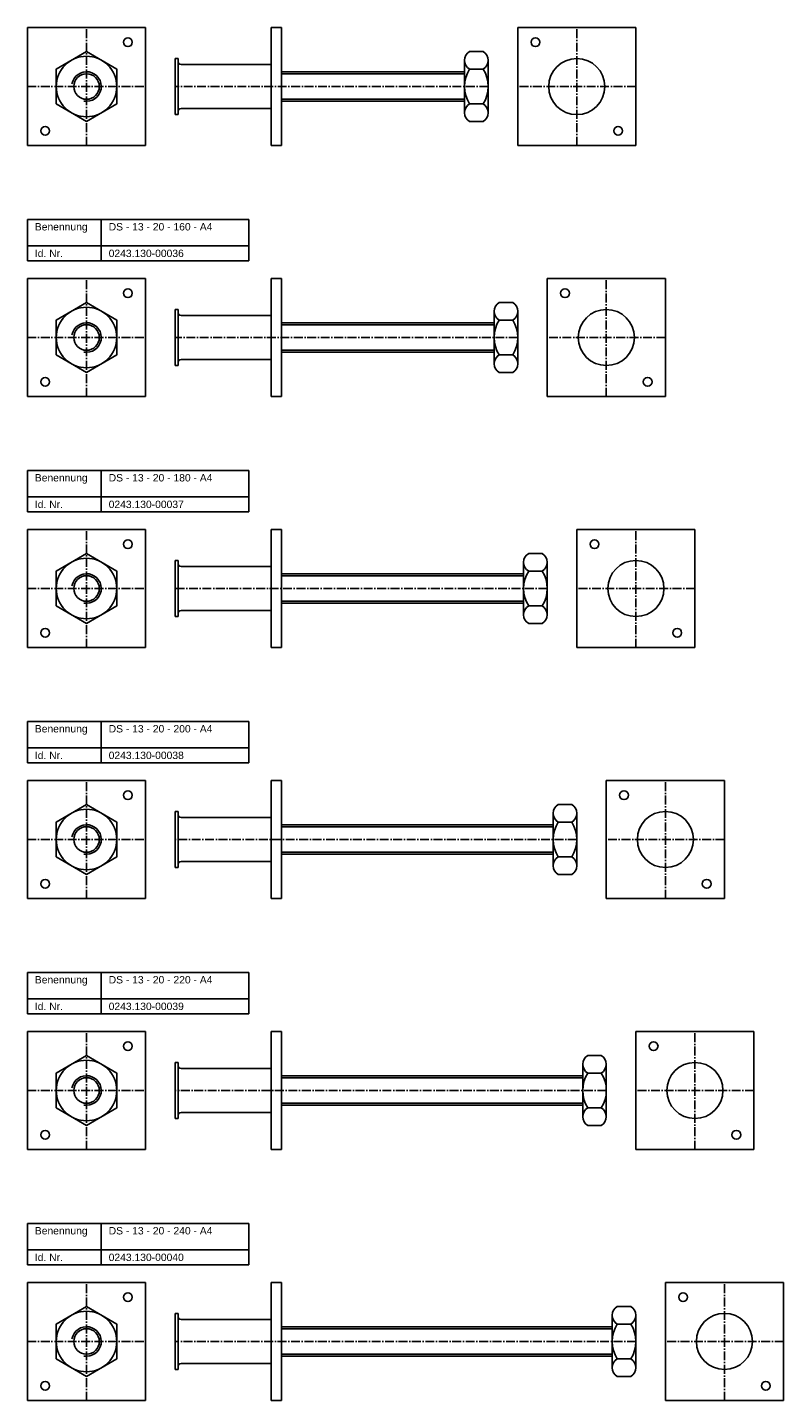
# Model space of a CAD drawing. Header units: millimetres. Extents: x 77 to 2545, y 1116 to 2936.
# Tile 5 of 8: x 1468 to 1980, y 1116 to 2046. Entities that reach past the tile are written whole.
import ezdxf

# ---------------------------------------------------------------- set-up
doc = ezdxf.new("R2010")
doc.units = ezdxf.units.MM
doc.header["$LTSCALE"] = 0.5
doc.linetypes.add('achse', pattern=[18, 12, -3, 0, -3])
doc.layers.add('HALFEN', color=2, linetype='CONTINUOUS')
doc.styles.add('ARIAL50', font='ARIAL.TTF', dxfattribs={"height": 5})

msp = doc.modelspace()

# ---------------------------------------------------------------- linework, layer by layer
at = {"layer": 'HALFEN'}
for p, q in [((1468.25, 2046.25), (1548.25, 2046.25)), ((1468.25, 1966.25), (1468.25, 2046.25)), ((1548.25, 2046.25), (1548.25, 1966.25)), ((1633.25, 2046.25), (1633.25, 1966.25)), ((1640.25, 2046.25), (1633.25, 2046.25)), ((1640.25, 1966.25), (1640.25, 2046.25)), ((1880.25, 2046.25), (1800.25, 2046.25)), ((1800.25, 2046.25), (1800.25, 1966.25)), ((1880.25, 1966.25), (1880.25, 2046.25)), ((1776.83, 2029.92), (1767.67, 2029.92)), ((1568.25, 2025.25), (1570.25, 2025.25)), ((1568.25, 2025.25), (1568.25, 1987.25)), ((1570.25, 2025.25), (1570.25, 1987.25)), ((1633.25, 2021.25), (1572.25, 2021.25)), ((1764.25, 2024), (1764.25, 1988.5)), ((1780.25, 2024), (1780.25, 1988.5)), ((1764.25, 2016.25), (1640.25, 2016.25)), ((1764.25, 2014.9), (1640.25, 2014.9)), ((1776.83, 2018.09), (1767.67, 2018.09)), ((1633.25, 1991.25), (1572.25, 1991.25)), ((1764.25, 1997.6), (1640.25, 1997.6)), ((1764.25, 1996.25), (1640.25, 1996.25)), ((1776.83, 1994.41), (1767.67, 1994.41)), ((1568.25, 1987.25), (1570.25, 1987.25)), ((1776.83, 1982.58), (1767.67, 1982.58)), ((1548.25, 1966.25), (1468.25, 1966.25)), ((1640.25, 1966.25), (1633.25, 1966.25)), ((1800.25, 1966.25), (1880.25, 1966.25)), ((1468.25, 1916.25), (1618.25, 1916.25)), ((1468.25, 1888.25), (1468.25, 1916.25)), ((1518.25, 1888.25), (1518.25, 1916.25)), ((1618.25, 1888.25), (1618.25, 1916.25)), ((1468.25, 1898.25), (1618.25, 1898.25)), ((1468.25, 1888.25), (1618.25, 1888.25)), ((1468.25, 1876.25), (1548.25, 1876.25)), ((1468.25, 1796.25), (1468.25, 1876.25)), ((1548.25, 1876.25), (1548.25, 1796.25)), ((1633.25, 1876.25), (1633.25, 1796.25)), ((1640.25, 1876.25), (1633.25, 1876.25)), ((1640.25, 1796.25), (1640.25, 1876.25)), ((1900.25, 1876.25), (1820.25, 1876.25)), ((1820.25, 1876.25), (1820.25, 1796.25)), ((1900.25, 1796.25), (1900.25, 1876.25)), ((1568.25, 1855.25), (1570.25, 1855.25)), ((1568.25, 1855.25), (1568.25, 1817.25)), ((1570.25, 1855.25), (1570.25, 1817.25)), ((1633.25, 1851.25), (1572.25, 1851.25)), ((1784.25, 1854), (1784.25, 1818.5)), ((1796.83, 1859.92), (1787.67, 1859.92)), ((1800.25, 1854), (1800.25, 1818.5)), ((1784.25, 1846.25), (1640.25, 1846.25)), ((1784.25, 1844.9), (1640.25, 1844.9)), ((1796.83, 1848.09), (1787.67, 1848.09)), ((1784.25, 1827.6), (1640.25, 1827.6)), ((1784.25, 1826.25), (1640.25, 1826.25)), ((1796.83, 1824.41), (1787.67, 1824.41)), ((1568.25, 1817.25), (1570.25, 1817.25)), ((1633.25, 1821.25), (1572.25, 1821.25)), ((1796.83, 1812.58), (1787.67, 1812.58)), ((1548.25, 1796.25), (1468.25, 1796.25)), ((1640.25, 1796.25), (1633.25, 1796.25)), ((1820.25, 1796.25), (1900.25, 1796.25)), ((1468.25, 1746.25), (1618.25, 1746.25)), ((1468.25, 1718.25), (1468.25, 1746.25)), ((1518.25, 1718.25), (1518.25, 1746.25)), ((1618.25, 1718.25), (1618.25, 1746.25)), ((1468.25, 1728.25), (1618.25, 1728.25)), ((1468.25, 1718.25), (1618.25, 1718.25)), ((1468.25, 1706.25), (1548.25, 1706.25)), ((1468.25, 1626.25), (1468.25, 1706.25)), ((1548.25, 1706.25), (1548.25, 1626.25)), ((1633.25, 1706.25), (1633.25, 1626.25)), ((1640.25, 1706.25), (1633.25, 1706.25)), ((1640.25, 1626.25), (1640.25, 1706.25)), ((1920.25, 1706.25), (1840.25, 1706.25)), ((1840.25, 1706.25), (1840.25, 1626.25)), ((1920.25, 1626.25), (1920.25, 1706.25)), ((1568.25, 1685.25), (1570.25, 1685.25)), ((1568.25, 1685.25), (1568.25, 1647.25)), ((1570.25, 1685.25), (1570.25, 1647.25)), ((1804.25, 1684), (1804.25, 1648.5)), ((1816.83, 1689.92), (1807.67, 1689.92)), ((1820.25, 1684), (1820.25, 1648.5)), ((1633.25, 1681.25), (1572.25, 1681.25)), ((1804.25, 1676.25), (1640.25, 1676.25)), ((1804.25, 1674.9), (1640.25, 1674.9)), ((1816.83, 1678.09), (1807.67, 1678.09)), ((1804.25, 1657.6), (1640.25, 1657.6)), ((1804.25, 1656.25), (1640.25, 1656.25)), ((1568.25, 1647.25), (1570.25, 1647.25)), ((1633.25, 1651.25), (1572.25, 1651.25)), ((1816.83, 1654.41), (1807.67, 1654.41)), ((1816.83, 1642.58), (1807.67, 1642.58)), ((1548.25, 1626.25), (1468.25, 1626.25)), ((1640.25, 1626.25), (1633.25, 1626.25)), ((1840.25, 1626.25), (1920.25, 1626.25)), ((1468.25, 1576.25), (1618.25, 1576.25)), ((1468.25, 1548.25), (1468.25, 1576.25)), ((1518.25, 1548.25), (1518.25, 1576.25)), ((1618.25, 1548.25), (1618.25, 1576.25)), ((1468.25, 1558.25), (1618.25, 1558.25)), ((1468.25, 1548.25), (1618.25, 1548.25)), ((1468.25, 1456.25), (1468.25, 1536.25)), ((1468.25, 1536.25), (1548.25, 1536.25)), ((1548.25, 1536.25), (1548.25, 1456.25)), ((1633.25, 1536.25), (1633.25, 1456.25)), ((1640.25, 1536.25), (1633.25, 1536.25)), ((1640.25, 1456.25), (1640.25, 1536.25)), ((1860.25, 1536.25), (1860.25, 1456.25)), ((1940.25, 1536.25), (1860.25, 1536.25)), ((1940.25, 1456.25), (1940.25, 1536.25)), ((1836.83, 1519.92), (1827.67, 1519.92)), ((1568.25, 1515.25), (1570.25, 1515.25)), ((1568.25, 1515.25), (1568.25, 1477.25)), ((1570.25, 1515.25), (1570.25, 1477.25)), ((1633.25, 1511.25), (1572.25, 1511.25)), ((1824.25, 1514), (1824.25, 1478.5)), ((1836.83, 1508.09), (1827.67, 1508.09)), ((1840.25, 1514), (1840.25, 1478.5)), ((1824.25, 1506.25), (1640.25, 1506.25)), ((1824.25, 1504.9), (1640.25, 1504.9)), ((1633.25, 1481.25), (1572.25, 1481.25)), ((1824.25, 1487.6), (1640.25, 1487.6)), ((1824.25, 1486.25), (1640.25, 1486.25)), ((1836.83, 1484.41), (1827.67, 1484.41)), ((1568.25, 1477.25), (1570.25, 1477.25)), ((1836.83, 1472.58), (1827.67, 1472.58)), ((1548.25, 1456.25), (1468.25, 1456.25)), ((1640.25, 1456.25), (1633.25, 1456.25)), ((1860.25, 1456.25), (1940.25, 1456.25)), ((1468.25, 1406.25), (1618.25, 1406.25)), ((1468.25, 1378.25), (1468.25, 1406.25)), ((1518.25, 1378.25), (1518.25, 1406.25)), ((1618.25, 1378.25), (1618.25, 1406.25)), ((1468.25, 1388.25), (1618.25, 1388.25)), ((1468.25, 1378.25), (1618.25, 1378.25)), ((1468.25, 1366.25), (1548.25, 1366.25)), ((1468.25, 1286.25), (1468.25, 1366.25)), ((1548.25, 1366.25), (1548.25, 1286.25)), ((1633.25, 1366.25), (1633.25, 1286.25)), ((1640.25, 1366.25), (1633.25, 1366.25)), ((1640.25, 1286.25), (1640.25, 1366.25)), ((1960.25, 1366.25), (1880.25, 1366.25)), ((1880.25, 1366.25), (1880.25, 1286.25)), ((1960.25, 1286.25), (1960.25, 1366.25)), ((1856.83, 1349.92), (1847.67, 1349.92)), ((1568.25, 1345.25), (1568.25, 1307.25)), ((1568.25, 1345.25), (1570.25, 1345.25)), ((1570.25, 1345.25), (1570.25, 1307.25)), ((1633.25, 1341.25), (1572.25, 1341.25)), ((1844.25, 1344), (1844.25, 1308.5)), ((1860.25, 1344), (1860.25, 1308.5)), ((1844.25, 1336.25), (1640.25, 1336.25)), ((1844.25, 1334.9), (1640.25, 1334.9)), ((1856.83, 1338.09), (1847.67, 1338.09)), ((1844.25, 1317.6), (1640.25, 1317.6)), ((1844.25, 1316.25), (1640.25, 1316.25)), ((1856.83, 1314.41), (1847.67, 1314.41)), ((1568.25, 1307.25), (1570.25, 1307.25)), ((1633.25, 1311.25), (1572.25, 1311.25)), ((1856.83, 1302.58), (1847.67, 1302.58)), ((1548.25, 1286.25), (1468.25, 1286.25)), ((1640.25, 1286.25), (1633.25, 1286.25)), ((1880.25, 1286.25), (1960.25, 1286.25)), ((1468.25, 1236.25), (1618.25, 1236.25)), ((1468.25, 1208.25), (1468.25, 1236.25)), ((1518.25, 1208.25), (1518.25, 1236.25)), ((1618.25, 1208.25), (1618.25, 1236.25)), ((1468.25, 1218.25), (1618.25, 1218.25)), ((1468.25, 1208.25), (1618.25, 1208.25)), ((1468.25, 1196.25), (1548.25, 1196.25)), ((1468.25, 1116.25), (1468.25, 1196.25)), ((1548.25, 1196.25), (1548.25, 1116.25)), ((1633.25, 1196.25), (1633.25, 1116.25)), ((1640.25, 1196.25), (1633.25, 1196.25)), ((1640.25, 1116.25), (1640.25, 1196.25)), ((1980.25, 1196.25), (1900.25, 1196.25)), ((1900.25, 1196.25), (1900.25, 1116.25)), ((1980.25, 1116.25), (1980.25, 1196.25)), ((1568.25, 1175.25), (1570.25, 1175.25)), ((1568.25, 1175.25), (1568.25, 1137.25)), ((1570.25, 1175.25), (1570.25, 1137.25)), ((1864.25, 1174), (1864.25, 1138.5)), ((1876.83, 1179.92), (1867.67, 1179.92)), ((1880.25, 1174), (1880.25, 1138.5)), ((1633.25, 1171.25), (1572.25, 1171.25)), ((1864.25, 1166.25), (1640.25, 1166.25)), ((1864.25, 1164.9), (1640.25, 1164.9)), ((1876.83, 1168.09), (1867.67, 1168.09)), ((1864.25, 1147.6), (1640.25, 1147.6)), ((1864.25, 1146.25), (1640.25, 1146.25)), ((1876.83, 1144.41), (1867.67, 1144.41)), ((1568.25, 1137.25), (1570.25, 1137.25)), ((1633.25, 1141.25), (1572.25, 1141.25)), ((1876.83, 1132.58), (1867.67, 1132.58)), ((1548.25, 1116.25), (1468.25, 1116.25)), ((1640.25, 1116.25), (1633.25, 1116.25)), ((1900.25, 1116.25), (1980.25, 1116.25))]:
    msp.add_line(p, q, dxfattribs=at)
at = {"layer": 'HALFEN', "color": 1, "linetype": 'achse'}
for p, q in [((1508.25, 1966.25), (1508.25, 2046.25)), ((1840.25, 1966.25), (1840.25, 2046.25)), ((1468.25, 2006.25), (1548.25, 2006.25)), ((1780.25, 2006.25), (1568.25, 2006.25)), ((1880.25, 2006.25), (1800.25, 2006.25)), ((1508.25, 1796.25), (1508.25, 1876.25)), ((1860.25, 1796.25), (1860.25, 1876.25)), ((1468.25, 1836.25), (1548.25, 1836.25)), ((1800.25, 1836.25), (1568.25, 1836.25)), ((1900.25, 1836.25), (1820.25, 1836.25)), ((1508.25, 1626.25), (1508.25, 1706.25)), ((1880.25, 1626.25), (1880.25, 1706.25)), ((1468.25, 1666.25), (1548.25, 1666.25)), ((1820.25, 1666.25), (1568.25, 1666.25)), ((1920.25, 1666.25), (1840.25, 1666.25)), ((1508.25, 1456.25), (1508.25, 1536.25)), ((1900.25, 1456.25), (1900.25, 1536.25)), ((1468.25, 1496.25), (1548.25, 1496.25)), ((1840.25, 1496.25), (1568.25, 1496.25)), ((1940.25, 1496.25), (1860.25, 1496.25)), ((1508.25, 1286.25), (1508.25, 1366.25)), ((1920.25, 1286.25), (1920.25, 1366.25)), ((1468.25, 1326.25), (1548.25, 1326.25)), ((1860.25, 1326.25), (1568.25, 1326.25)), ((1960.25, 1326.25), (1880.25, 1326.25)), ((1508.25, 1116.25), (1508.25, 1196.25)), ((1940.25, 1116.25), (1940.25, 1196.25)), ((1468.25, 1156.25), (1548.25, 1156.25)), ((1880.25, 1156.25), (1568.25, 1156.25)), ((1980.25, 1156.25), (1900.25, 1156.25))]:
    msp.add_line(p, q, dxfattribs=at)
at = {"layer": 'HALFEN'}
for points in [[(1487.75, 1994.41), (1508.25, 1982.58), (1528.75, 1994.41), (1528.75, 2018.09), (1508.25, 2029.92), (1487.75, 2018.09)], [(1487.75, 1824.41), (1508.25, 1812.58), (1528.75, 1824.41), (1528.75, 1848.09), (1508.25, 1859.92), (1487.75, 1848.09)], [(1487.75, 1654.41), (1508.25, 1642.58), (1528.75, 1654.41), (1528.75, 1678.09), (1508.25, 1689.92), (1487.75, 1678.09)], [(1487.75, 1484.41), (1508.25, 1472.58), (1528.75, 1484.41), (1528.75, 1508.09), (1508.25, 1519.92), (1487.75, 1508.09)], [(1487.75, 1314.41), (1508.25, 1302.58), (1528.75, 1314.41), (1528.75, 1338.09), (1508.25, 1349.92), (1487.75, 1338.09)], [(1487.75, 1144.41), (1508.25, 1132.58), (1528.75, 1144.41), (1528.75, 1168.09), (1508.25, 1179.92), (1487.75, 1168.09)]]:
    msp.add_lwpolyline(points, close=True, dxfattribs=at)
for centre, radius in [((1536.25, 2036.25), 3), ((1812.25, 2036.25), 3), ((1508.25, 2006.25), 20.5), ((1840.25, 2006.25), 19), ((1508.25, 2006.25), 8.65), ((1480.25, 1976.25), 3), ((1868.25, 1976.25), 3), ((1536.25, 1866.25), 3), ((1832.25, 1866.25), 3), ((1508.25, 1836.25), 20.5), ((1860.25, 1836.25), 19), ((1508.25, 1836.25), 8.65), ((1480.25, 1806.25), 3), ((1888.25, 1806.25), 3), ((1536.25, 1696.25), 3), ((1852.25, 1696.25), 3), ((1508.25, 1666.25), 20.5), ((1880.25, 1666.25), 19), ((1508.25, 1666.25), 8.65), ((1480.25, 1636.25), 3), ((1908.25, 1636.25), 3), ((1536.25, 1526.25), 3), ((1872.25, 1526.25), 3), ((1508.25, 1496.25), 20.5), ((1900.25, 1496.25), 19), ((1508.25, 1496.25), 8.65), ((1480.25, 1466.25), 3), ((1928.25, 1466.25), 3), ((1536.25, 1356.25), 3), ((1892.25, 1356.25), 3), ((1508.25, 1326.25), 20.5), ((1920.25, 1326.25), 19), ((1508.25, 1326.25), 8.65), ((1480.25, 1296.25), 3), ((1948.25, 1296.25), 3), ((1536.25, 1186.25), 3), ((1912.25, 1186.25), 3), ((1508.25, 1156.25), 20.5), ((1940.25, 1156.25), 19), ((1508.25, 1156.25), 8.65), ((1480.25, 1126.25), 3), ((1968.25, 1126.25), 3)]:
    msp.add_circle(centre, radius, dxfattribs=at)
for centre, radius, start, end in [((1771.08, 2024), 6.83, 120, 240), ((1773.42, 2024), 6.83, 300, 60), ((1572.25, 2023.25), 2, 180, 270), ((1786.46, 2006.25), 22.21, 147.79577, 212.20423), ((1758.04, 2006.25), 22.21, 327.79577, 32.20423), ((1572.25, 1989.25), 2, 90, 180), ((1771.08, 1988.5), 6.83, 120, 240), ((1773.42, 1988.5), 6.83, 300, 60), ((1572.25, 1853.25), 2, 180, 270), ((1791.08, 1854), 6.83, 120, 240), ((1793.42, 1854), 6.83, 300, 60), ((1806.46, 1836.25), 22.21, 147.79577, 212.20423), ((1778.04, 1836.25), 22.21, 327.79577, 32.20423), ((1791.08, 1818.5), 6.83, 120, 240), ((1793.42, 1818.5), 6.83, 300, 60), ((1572.25, 1819.25), 2, 90, 180), ((1811.08, 1684), 6.83, 120, 240), ((1813.42, 1684), 6.83, 300, 60), ((1572.25, 1683.25), 2, 180, 270), ((1826.46, 1666.25), 22.21, 147.79577, 212.20423), ((1798.04, 1666.25), 22.21, 327.79577, 32.20423), ((1572.25, 1649.25), 2, 90, 180), ((1811.08, 1648.5), 6.83, 120, 240), ((1813.42, 1648.5), 6.83, 300, 60), ((1831.08, 1514), 6.83, 120, 240), ((1833.42, 1514), 6.83, 300, 60), ((1572.25, 1513.25), 2, 180, 270), ((1846.46, 1496.25), 22.21, 147.79577, 212.20423), ((1818.04, 1496.25), 22.21, 327.79577, 32.20423), ((1572.25, 1479.25), 2, 90, 180), ((1831.08, 1478.5), 6.83, 120, 240), ((1833.42, 1478.5), 6.83, 300, 60), ((1851.08, 1344), 6.83, 120, 240), ((1853.42, 1344), 6.83, 300, 60), ((1572.25, 1343.25), 2, 180, 270), ((1866.46, 1326.25), 22.21, 147.79577, 212.20423), ((1838.04, 1326.25), 22.21, 327.79577, 32.20423), ((1851.08, 1308.5), 6.83, 120, 240), ((1853.42, 1308.5), 6.83, 300, 60), ((1572.25, 1309.25), 2, 90, 180), ((1572.25, 1173.25), 2, 180, 270), ((1871.08, 1174), 6.83, 120, 240), ((1873.42, 1174), 6.83, 300, 60), ((1886.46, 1156.25), 22.21, 147.79577, 212.20423), ((1858.04, 1156.25), 22.21, 327.79577, 32.20423), ((1871.08, 1138.5), 6.83, 120, 240), ((1873.42, 1138.5), 6.83, 300, 60), ((1572.25, 1139.25), 2, 90, 180)]:
    msp.add_arc(centre, radius, start, end, dxfattribs=at)
at = {"layer": 'HALFEN', "color": 1}
for centre in [(1508.25, 2006.25), (1508.25, 1836.25), (1508.25, 1666.25), (1508.25, 1496.25), (1508.25, 1326.25), (1508.25, 1156.25)]:
    msp.add_arc(centre, 10, 260, 170, dxfattribs=at)

# ---------------------------------------------------------------- texts
at = {"layer": 'HALFEN', "style": 'ARIAL50'}
for s, p in [('Benennung', (1473.25, 1908.75)), ('DS - 13 - 20 - 160 - A4', (1523.25, 1908.75)), ('Id. Nr.', (1473.25, 1890.75)), ('0243.130-00036', (1523.25, 1890.75)), ('Benennung', (1473.25, 1738.75)), ('DS - 13 - 20 - 180 - A4', (1523.25, 1738.75)), ('Id. Nr.', (1473.25, 1720.75)), ('0243.130-00037', (1523.25, 1720.75)), ('Benennung', (1473.25, 1568.75)), ('DS - 13 - 20 - 200 - A4', (1523.25, 1568.75)), ('Id. Nr.', (1473.25, 1550.75)), ('0243.130-00038', (1523.25, 1550.75)), ('Benennung', (1473.25, 1398.75)), ('DS - 13 - 20 - 220 - A4', (1523.25, 1398.75)), ('Id. Nr.', (1473.25, 1380.75)), ('0243.130-00039', (1523.25, 1380.75)), ('Benennung', (1473.25, 1228.75)), ('DS - 13 - 20 - 240 - A4', (1523.25, 1228.75)), ('Id. Nr.', (1473.25, 1210.75)), ('0243.130-00040', (1523.25, 1210.75))]:
    msp.add_text(s, height=5, dxfattribs=at).set_placement(p)

doc.saveas('drawing.dxf')
